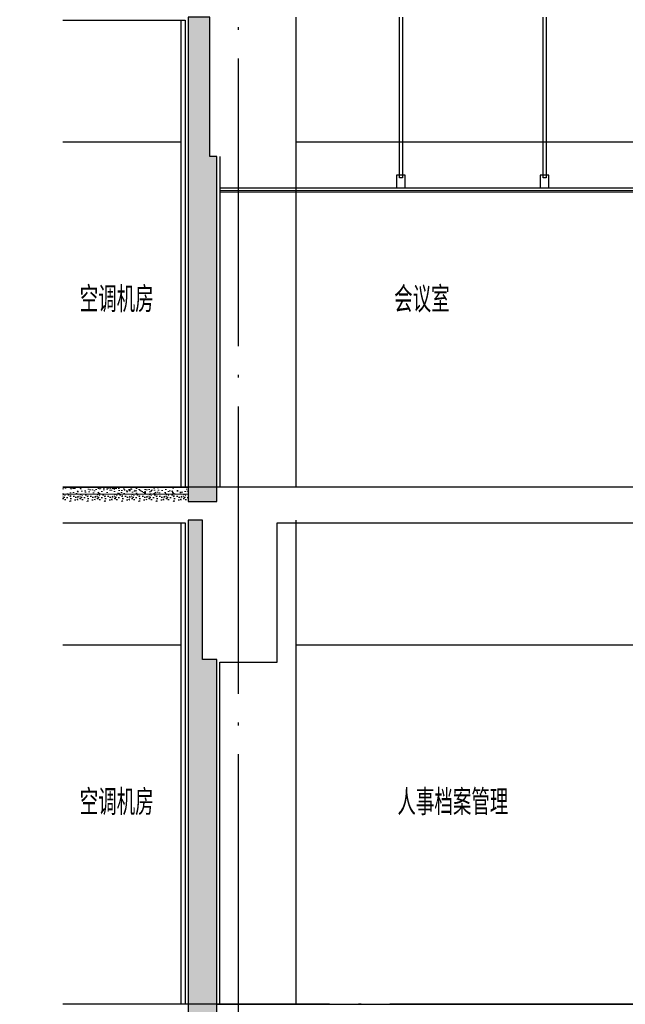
# Model space of a CAD drawing. Extents: x 1147314 to 1218578, y -272074 to -241968.
# Tile 28 of 47: x 1195373 to 1199590, y -266768 to -259915. Entities that reach past the tile are written whole.
import ezdxf

# ---------------------------------------------------------------- set-up
doc = ezdxf.new("R2010")
doc.units = 0
doc.header["$LTSCALE"] = 1000
doc.header["$MEASUREMENT"] = 0
doc.linetypes.add('230303生产综合楼-平面图_t8$0$DOTE', pattern=[2.42, 2, -0.2, 0.02, -0.2])
for name, color, linetype in [('A-SECT-SURF', 6, 'Continuous'), ('A-看线', 115, 'Continuous'), ('DOTE', 1, 'Continuous'), ('FF-窗帘-JYZS', 8, 'Continuous'), ('PUB_HATCH', 8, 'Continuous'), ('PUB_TEXT', 7, 'Continuous'), ('WALL', 255, 'Continuous'), ('吊顶', 183, 'Continuous'), ('墙身抹灰', 6, 'Continuous')]:
    doc.layers.add(name, color=color, linetype=linetype)
doc.layers.add('墙身分层线', color=253, linetype='Continuous', lineweight=18)
doc.styles.add('_TCH_DIM', font='SIMPLEX', dxfattribs={"bigfont": 'GBCBIG'})

# ---------------------------------------------------------------- blocks, each defined once
blk = doc.blocks.new('A$Ca8bf0082')
at = {"layer": 'FF-窗帘-JYZS'}
blk.add_line((-7.2, -55.8), (-7.2, -424.9), dxfattribs=at)
for points in [[(0, -1.6), (64, -1.6), (64, 0), (0, 0)], [(-11.6, -420.7), (-2.8, -420.7), (-2.8, -432.6), (-11.6, -432.6)], [(-9.6, -422.7), (-4.8, -422.7), (-4.8, -430.6), (-9.6, -430.6)]]:
    blk.add_lwpolyline(points, close=True, dxfattribs=at)
blk.add_lwpolyline([(64, -1.6), (64, -44.8), (63.2, -51.2, -0.871795), (0.8, -51.2), (0, -44.8), (0, -1.6)], format="xyb", dxfattribs=at)
for centre, radius in [((32, -53.2), 39.2), ((32, -53.2), 28), ((32.4, -50.1), 2.73), ((-7.2, -424.9), 1.2)]:
    blk.add_circle(centre, radius, dxfattribs=at)
blk = doc.blocks.new('wuiyu')
at = {"layer": '吊顶'}
for points in [[(1198037.9, -259897.2), (1198037.9, -261016.2), (1198017.9, -261016.2), (1198017.9, -259897.2)], [(1199037.9, -259897.4), (1199037.9, -261016.5), (1199017.9, -261016.5), (1199017.9, -259897.4)], [(1200037.9, -259897.7), (1200037.9, -261016.7), (1200017.9, -261016.7), (1200017.9, -259897.7)], [(1201037.9, -259897.7), (1201037.9, -261017), (1201017.9, -261017), (1201017.9, -259897.7)], [(1201866.7, -259897.4), (1201866.7, -261016.7), (1201846.7, -261016.7), (1201846.7, -259897.4)], [(1202349, -260267.7), (1202349, -260816.6), (1202329, -260816.6), (1202329, -260267.7)], [(1202479, -261287.7), (1202400, -261287.6), (1202400, -260886.6), (1201988, -260886.6), (1201988, -261086.7), (1196766.2, -261087.4)], [(1202479, -261307.7), (1202398, -261307.6), (1202398, -261456.6), (1202380, -261456.6), (1202380, -260906.6), (1202008, -260906.6), (1202008, -261078.3), (1202158, -261078.3), (1202158, -261106.6), (1196766.2, -261107.4)], [(1202479, -261317.7), (1202408, -261317.6), (1202408, -261466.6), (1202370, -261466.6), (1202370, -260916.6), (1202018, -260916.6), (1202018, -261068.3), (1202149, -261068.3), (1202149, -261048.6), (1202168, -261048.6), (1202168, -261116.6), (1196766.2, -261117.4)]]:
    blk.add_lwpolyline(points, dxfattribs=at)
for points in [[(1202369, -260796.6), (1202309, -260796.6), (1202309, -260886.6), (1202369, -260886.6)], [(1198057.9, -260996.2), (1197997.9, -260996.2), (1197997.9, -261086.2), (1198057.9, -261086.2)], [(1199057.9, -260996.5), (1198997.9, -260996.5), (1198997.9, -261086.5), (1199057.9, -261086.5)], [(1200057.9, -260996.7), (1199997.9, -260996.7), (1199997.9, -261086.7), (1200057.9, -261086.7)], [(1201057.9, -260997), (1200997.9, -260997), (1200997.9, -261087), (1201057.9, -261087)], [(1201886.7, -260996.7), (1201826.7, -260996.7), (1201826.7, -261086.7), (1201886.7, -261086.7)], [(1201886.7, -260996.7), (1201826.7, -260996.7), (1201826.7, -261086.7), (1201886.7, -261086.7)]]:
    blk.add_lwpolyline(points, close=True, dxfattribs=at)
at = {"layer": 'FF-窗帘-JYZS'}
blk.add_blockref('A$Ca8bf0082', (1202497, -261317.7), dxfattribs=at)

msp = doc.modelspace()

# ---------------------------------------------------------------- hatches: boundary and pattern name
at = {"layer": 'PUB_HATCH'}
h = msp.add_hatch(dxfattribs=at)
h.set_pattern_fill('加气混凝土', color=256, scale=20, style=0)
h.set_pattern_definition([(0, (-1054637.84, 109667.34), (120, 240), [0, -240]), (0, (-1054778.24, 109634.94), (120, 240), [0, -240]), (0, (-1054700.24, 109632.54), (120, 240), [0, -240]), (0, (-1054615.04, 109703.34), (120, 240), [0, -240]), (0, (-1054714.64, 109620.54), (120, 240), [0, -240]), (0, (-1054591.04, 109854.54), (120, 240), [0, -240]), (0, (-1054664.24, 109835.34), (120, 240), [0, -240]), (0, (-1054625.84, 109805.34), (120, 240), [0, -240]), (0, (-1054821.44, 109800.54), (120, 240), [0, -240]), (0, (-1054703.84, 109789.74), (120, 240), [0, -240]), (0, (-1054749.44, 109728.54), (120, 240), [0, -240]), (0, (-1054747.04, 109638.54), (120, 240), [0, -240]), (0, (-1054657.04, 109628.94), (120, 240), [0, -240]), (0, (-1054591.04, 109734.54), (120, 240), [0, -240]), (0, (-1054815.44, 109697.34), (120, 240), [0, -240]), (0, (-1054795.04, 109738.14), (120, 240), [0, -240]), (0, (-1054701.44, 109721.34), (120, 240), [0, -240]), (0, (-1054735.04, 109686.54), (120, 240), [0, -240]), (0, (-1054754.24, 109765.74), (120, 240), [0, -240]), (0, (-1054724.24, 109855.74), (120, 240), [0, -240]), (0, (-1054805.84, 109646.94), (120, 240), [0, -240]), (0, (-1054673.84, 109806.54), (120, 240), [0, -240]), (0, (-1054785.44, 109810.14), (120, 240), [0, -240]), (0, (-1054804.64, 109841.34), (120, 240), [0, -240]), (130.601294, (-1054605.782, 109779.393), (-599.99999337, 720.00000315), [10.536622, -4414.8444]), (18.4349488, (-1054622.925, 109783.965), (599.9999978, 239.9999982), [10.842096, -1507.05116]), (90, (-1054622.92, 109773.68), (120, 240), [10.285714, -469.71426]), (161.565051, (-1054612.64, 109770.25), (-600.000003, 239.9999821), [10.842096, -1507.05116]), (53.1301023, (-1054612.64, 109770.25), (120.0000002, 239.9999999), [11.428572, -1188.5714]), (135, (-1054603.5, 109647.965), (-120.0000145, 239.9999838), [9.697464, -669.12504]), (45, (-1054617.21, 109647.965), (119.9999992, 239.999999), [9.697464, -669.12504]), (135, (-1054610.35, 109641.11), (-120.0000145, 239.9999838), [9.697464, -669.12504]), (45, (-1054610.35, 109641.11), (119.9999992, 239.999999), [9.697464, -669.12504]), (116.565051, (-1054718.92, 109809.1), (-2e-05, 479.999987), [12.77753, -255.5506]), (180, (-1054724.64, 109820.54), (-120, 240), [13.714286, -226.2857]), (63.434949, (-1054744.07, 109809.1), (1e-06, 479.999998), [12.77753, -255.5506]), (116.565051, (-1054738.35, 109797.68), (-2e-05, 479.999987), [12.77753, -255.5506]), (0, (-1054738.35, 109797.68), (120, 240), [13.714286, -226.2857]), (63.434949, (-1054724.64, 109797.68), (1e-06, 479.999998), [12.77753, -255.5506]), (107.102728, (-1054628.639, 109727.965), (-359.999986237, 1200.000001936), [15.544538, -6513.161]), (143.972626, (-1054633.21, 109742.822), (-2279.9999711, 1679.9999981), [15.544538, -3248.808]), (180, (-1054645.78, 109751.96), (-120, 240), [14.857142, -225.14284]), (36.0273733, (-1054673.21, 109742.822), (2279.99998315, 1679.99998189), [15.544538, -3248.808]), (71.5650511, (-1054677.78, 109729.108), (360.00000185, 1199.99999793), [14.456126, -1503.43712]), (107.102728, (-1054673.2105, 109714.25), (-359.999986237, 1200.000001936), [15.544538, -6513.161]), (143.972626, (-1054660.639, 109705.108), (-2279.9999711, 1679.9999981), [15.544538, -3248.808]), (0, (-1054660.64, 109705.1), (120, 240), [14.857142, -225.14284]), (36.0273733, (-1054645.782, 109705.108), (2279.99998315, 1679.99998189), [15.544538, -3248.808]), (71.5650511, (-1054633.21, 109714.25), (360.00000185, 1199.99999793), [14.456126, -1503.43712]), (150.255118, (-1054626.353, 109839.965), (-360.00000085, 239.99999703), [9.214008, -1925.72784]), (90, (-1054634.35, 109835.39), (120, 240), [9.142858, -470.8571]), (29.7448813, (-1054634.353, 109835.393), (360.0000002, 239.99999888), [9.214008, -1925.72784]), (116.565051, (-1054682.35, 109669.68), (-2e-05, 479.999987), [12.77753, -255.5506]), (168.690067, (-1054688.068, 109681.108), (-1080.0000008, 239.99999398), [11.654902, -2435.8742]), (41.1859251, (-1054708.639, 109675.393), (2999.999981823, 2639.999976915), [12.148738, -5090.3208]), (90, (-1054708.64, 109663.96), (120, 240), [11.428572, -468.5714]), (138.814074, (-1054699.496, 109655.965), (-2999.999946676, 2640.000016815), [12.148738, -5090.3208]), (16.6992442, (-1054699.496, 109655.965), (3959.999970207, 1199.99998743), [11.93178, -4999.415]), (60.9453959, (-1054688.068, 109659.393), (119.99999968, 239.99999788), [11.766434, -4930.1358]), (109.983106, (-1054782.925, 109770.25), (-600.00000226, 1679.999995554), [13.3768, -5604.879]), (155.556045, (-1054787.496, 109782.822), (-1560.000005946, 719.99998504), [13.809194, -5786.0526]), (24.4439547, (-1054812.639, 109782.822), (1560.00000078, 719.999996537), [13.809194, -5786.0526]), (70.0168934, (-1054817.21, 109770.25), (600.00000181, 1679.99999583), [13.3768, -5604.879]), (109.983106, (-1054812.639, 109757.679), (-600.00000226, 1679.999995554), [13.3768, -5604.879]), (160.016893, (-1054800.068, 109753.108), (-600.00000035, 239.99998907), [13.3768, -2795.751]), (19.9831065, (-1054800.068, 109753.108), (599.9999967, 239.99999962), [13.3768, -2795.751]), (70.0168934, (-1054787.496, 109757.679), (600.00000181, 1679.99999583), [13.3768, -5604.879]), (122.005383, (-1054693.782, 109748.536), (-120.0000161, 239.99998775), [10.781693, -2253.3736]), (18.4349488, (-1054709.78, 109754.25), (599.9999978, 239.9999982), [10.842096, -1507.05116]), (90, (-1054709.78, 109743.96), (120, 240), [10.285714, -469.71426]), (161.565051, (-1054699.496, 109740.536), (-600.000003, 239.9999821), [10.842096, -1507.05116]), (54.4623222, (-1054699.496, 109740.536), (839.99999878, 1199.9999982), [9.831228, -4119.2846]), (116.565051, (-1054763.5, 109690.25), (-2e-05, 479.999987), [12.77753, -255.5506]), (180, (-1054769.2, 109701.68), (-120, 240), [12.571428, -227.42856]), (59.0362434, (-1054788.64, 109690.25), (120.00000039, 239.99999884), [13.32789, -2785.5288]), (120.963756, (-1054781.782, 109678.822), (-120.0000164, 239.99998898), [13.32789, -2785.5288]), (0, (-1054781.78, 109678.82), (120, 240), [12.571428, -227.42856]), (63.434949, (-1054769.2, 109678.82), (1e-06, 479.999998), [12.77753, -255.5506])])
h.paths.add_polyline_path([(1196746.2, -260867.7), (1196696.2, -260867.7), (1196696.2, -259897.7), (1196546.2, -259897.7), (1196546.2, -263267.7), (1196746.2, -263267.7)])
h = msp.add_hatch(dxfattribs=at)
h.set_pattern_fill('加气混凝土', color=256, scale=10, style=0)
h.set_pattern_definition([(0, (43713.64, -42661.79), (60, 120), [0, -120]), (0, (43643.44, -42677.99), (60, 120), [0, -120]), (0, (43682.44, -42679.19), (60, 120), [0, -120]), (0, (43725.04, -42643.79), (60, 120), [0, -120]), (0, (43675.24, -42685.19), (60, 120), [0, -120]), (0, (43737.04, -42568.19), (60, 120), [0, -120]), (0, (43700.44, -42577.79), (60, 120), [0, -120]), (0, (43719.64, -42592.79), (60, 120), [0, -120]), (0, (43621.84, -42595.19), (60, 120), [0, -120]), (0, (43680.64, -42600.59), (60, 120), [0, -120]), (0, (43657.84, -42631.19), (60, 120), [0, -120]), (0, (43659.04, -42676.19), (60, 120), [0, -120]), (0, (43704.04, -42680.99), (60, 120), [0, -120]), (0, (43737.04, -42628.19), (60, 120), [0, -120]), (0, (43624.84, -42646.79), (60, 120), [0, -120]), (0, (43635.04, -42626.39), (60, 120), [0, -120]), (0, (43681.84, -42634.79), (60, 120), [0, -120]), (0, (43665.04, -42652.19), (60, 120), [0, -120]), (0, (43655.44, -42612.59), (60, 120), [0, -120]), (0, (43670.44, -42567.59), (60, 120), [0, -120]), (0, (43629.64, -42671.99), (60, 120), [0, -120]), (0, (43695.64, -42592.19), (60, 120), [0, -120]), (0, (43639.84, -42590.39), (60, 120), [0, -120]), (0, (43630.24, -42574.79), (60, 120), [0, -120]), (130.601294, (43729.664, -42605.758), (-299.999996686, 360.000001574), [5.268311, -2207.4222]), (18.4349488, (43721.093, -42603.472), (299.9999989, 119.9999991), [5.421048, -753.52558]), (90, (43721.09, -42608.615), (60, 120), [5.142857, -234.85713]), (161.565051, (43726.235, -42610.33), (-300.0000015, 119.99999105), [5.421048, -753.52558]), (53.1301023, (43726.235, -42610.33), (60.0000001, 119.99999994), [5.714286, -594.2857]), (135, (43730.807, -42671.472), (-60.0000073, 119.9999919), [4.848732, -334.56252]), (45, (43723.95, -42671.472), (59.9999996, 119.9999995), [4.848732, -334.56252]), (135, (43727.38, -42674.9), (-60.0000073, 119.9999919), [4.848732, -334.56252]), (45, (43727.38, -42674.9), (59.9999996, 119.9999995), [4.848732, -334.56252]), (116.565051, (43673.09, -42590.9), (-1e-05, 239.999993), [6.388765, -127.7753]), (180, (43670.24, -42585.19), (-60, 120), [6.857143, -113.14285]), (63.434949, (43660.52, -42590.9), (5e-07, 239.999999), [6.388765, -127.7753]), (116.565051, (43663.38, -42596.62), (-1e-05, 239.999993), [6.388765, -127.7753]), (0, (43663.38, -42596.62), (60, 120), [6.857143, -113.14285]), (63.434949, (43670.24, -42596.62), (5e-07, 239.999999), [6.388765, -127.7753]), (107.102728, (43718.2354, -42631.472), (-179.999993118, 600.000000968), [7.772269, -3256.5805]), (143.972626, (43715.95, -42624.044), (-1139.99998555, 839.99999905), [7.772269, -1624.404]), (180, (43709.66, -42619.47), (-60, 120), [7.428571, -112.57142]), (36.0273733, (43695.95, -42624.044), (1139.999991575, 839.999990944), [7.772269, -1624.404]), (71.5650511, (43693.664, -42630.9), (180.00000092, 599.99999897), [7.228063, -751.71856]), (107.102728, (43695.9497, -42638.3294), (-179.999993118, 600.000000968), [7.772269, -3256.5805]), (143.972626, (43702.235, -42642.901), (-1139.99998555, 839.99999905), [7.772269, -1624.404]), (0, (43702.24, -42642.9), (60, 120), [7.428571, -112.57142]), (36.0273733, (43709.664, -42642.901), (1139.999991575, 839.999990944), [7.772269, -1624.404]), (71.5650511, (43715.95, -42638.33), (180.00000092, 599.99999897), [7.228063, -751.71856]), (150.255118, (43719.378, -42575.472), (-180.00000043, 119.99999851), [4.607004, -962.86392]), (90, (43715.38, -42577.76), (60, 120), [4.571429, -235.42855]), (29.7448813, (43715.378, -42577.758), (180.0000001, 119.99999944), [4.607004, -962.86392]), (116.565051, (43691.38, -42660.62), (-1e-05, 239.999993), [6.388765, -127.7753]), (168.690067, (43688.521, -42654.901), (-540.0000004, 119.99999699), [5.827451, -1217.9371]), (41.1859251, (43678.2354, -42657.758), (1499.999990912, 1319.999988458), [6.074369, -2545.1604]), (90, (43678.235, -42663.47), (60, 120), [5.714286, -234.2857]), (138.814074, (43682.807, -42667.472), (-1499.999973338, 1320.000008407), [6.074369, -2545.1604]), (16.6992442, (43682.807, -42667.472), (1979.999985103, 599.999993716), [5.96589, -2499.7075]), (60.9453959, (43688.521, -42665.758), (59.99999984, 119.999998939), [5.883217, -2465.0679]), (109.983106, (43641.0925, -42610.3294), (-300.00000113, 839.999997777), [6.6884, -2802.4395]), (155.556045, (43638.807, -42604.0436), (-780.000002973, 359.99999252), [6.904597, -2893.0263]), (24.4439547, (43626.2354, -42604.0436), (780.00000039, 359.999998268), [6.904597, -2893.0263]), (70.0168934, (43623.9497, -42610.3294), (300.000000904, 839.999997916), [6.6884, -2802.4395]), (109.983106, (43626.2354, -42616.615), (-300.00000113, 839.999997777), [6.6884, -2802.4395]), (160.016893, (43632.521, -42618.901), (-300.00000018, 119.99999453), [6.6884, -1397.8755]), (19.9831065, (43632.521, -42618.901), (299.99999835, 119.99999981), [6.6884, -1397.8755]), (70.0168934, (43638.807, -42616.615), (300.000000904, 839.999997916), [6.6884, -2802.4395]), (122.005383, (43685.664, -42621.187), (-60.00000805, 119.99999387), [5.390846, -1126.6868]), (18.4349488, (43677.664, -42618.33), (299.9999989, 119.9999991), [5.421048, -753.52558]), (90, (43677.664, -42623.47), (60, 120), [5.142857, -234.85713]), (161.565051, (43682.807, -42625.187), (-300.0000015, 119.99999105), [5.421048, -753.52558]), (54.4623222, (43682.807, -42625.1865), (419.99999939, 599.9999991), [4.915614, -2059.6423]), (116.565051, (43650.81, -42650.33), (-1e-05, 239.999993), [6.388765, -127.7753]), (180, (43647.95, -42644.62), (-60, 120), [6.285714, -113.71428]), (59.0362434, (43638.235, -42650.329), (60.000000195, 119.99999942), [6.663946, -1392.7644]), (120.963756, (43641.664, -42656.044), (-60.0000082, 119.99999449), [6.663946, -1392.7644]), (0, (43641.66, -42656.04), (60, 120), [6.285714, -113.71428]), (63.434949, (43647.95, -42656.04), (5e-07, 239.999999), [6.388765, -127.7753])])
h.paths.add_polyline_path([(1195673.5, -263217.7), (1195673.5, -263267.7), (1196546.2, -263267.7), (1196546.2, -263217.7)])
h.paths.add_polyline_path([(1195373.5, -263217.7), (1195373.5, -263267.7), (1195373.5, -263267.7), (1195373.5, -263217.7)])
h = msp.add_hatch(dxfattribs=at)
h.set_pattern_fill('加气混凝土', color=256, scale=20, style=0)
h.set_pattern_definition([(0, (-1054637.84, 106167.34), (120, 240), [0, -240]), (0, (-1054778.24, 106134.94), (120, 240), [0, -240]), (0, (-1054700.24, 106132.54), (120, 240), [0, -240]), (0, (-1054615.04, 106203.34), (120, 240), [0, -240]), (0, (-1054714.64, 106120.54), (120, 240), [0, -240]), (0, (-1054591.04, 106354.54), (120, 240), [0, -240]), (0, (-1054664.24, 106335.34), (120, 240), [0, -240]), (0, (-1054625.84, 106305.34), (120, 240), [0, -240]), (0, (-1054821.44, 106300.54), (120, 240), [0, -240]), (0, (-1054703.84, 106289.74), (120, 240), [0, -240]), (0, (-1054749.44, 106228.54), (120, 240), [0, -240]), (0, (-1054747.04, 106138.54), (120, 240), [0, -240]), (0, (-1054657.04, 106128.94), (120, 240), [0, -240]), (0, (-1054591.04, 106234.54), (120, 240), [0, -240]), (0, (-1054815.44, 106197.34), (120, 240), [0, -240]), (0, (-1054795.04, 106238.14), (120, 240), [0, -240]), (0, (-1054701.44, 106221.34), (120, 240), [0, -240]), (0, (-1054735.04, 106186.54), (120, 240), [0, -240]), (0, (-1054754.24, 106265.74), (120, 240), [0, -240]), (0, (-1054724.24, 106355.74), (120, 240), [0, -240]), (0, (-1054805.84, 106146.94), (120, 240), [0, -240]), (0, (-1054673.84, 106306.54), (120, 240), [0, -240]), (0, (-1054785.44, 106310.14), (120, 240), [0, -240]), (0, (-1054804.64, 106341.34), (120, 240), [0, -240]), (130.601294, (-1054605.781, 106279.394), (-599.99999337, 720.00000315), [10.536622, -4414.8444]), (18.4349488, (-1054622.924, 106283.965), (599.9999978, 239.9999982), [10.842096, -1507.05116]), (90, (-1054622.92, 106273.68), (120, 240), [10.285714, -469.71426]), (161.565051, (-1054612.64, 106270.25), (-600.000003, 239.9999821), [10.842096, -1507.05116]), (53.1301023, (-1054612.64, 106270.25), (120.0000002, 239.9999999), [11.428572, -1188.5714]), (135, (-1054603.495, 106147.966), (-120.0000145, 239.9999838), [9.697464, -669.12504]), (45, (-1054617.21, 106147.966), (119.9999992, 239.999999), [9.697464, -669.12504]), (135, (-1054610.35, 106141.11), (-120.0000145, 239.9999838), [9.697464, -669.12504]), (45, (-1054610.35, 106141.11), (119.9999992, 239.999999), [9.697464, -669.12504]), (116.565051, (-1054718.92, 106309.1), (-2e-05, 479.999987), [12.77753, -255.5506]), (180, (-1054724.64, 106320.54), (-120, 240), [13.714286, -226.2857]), (63.434949, (-1054744.07, 106309.1), (1e-06, 479.999998), [12.77753, -255.5506]), (116.565051, (-1054738.35, 106297.68), (-2e-05, 479.999987), [12.77753, -255.5506]), (0, (-1054738.35, 106297.68), (120, 240), [13.714286, -226.2857]), (63.434949, (-1054724.64, 106297.68), (1e-06, 479.999998), [12.77753, -255.5506]), (107.102728, (-1054628.638, 106227.9655), (-359.999986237, 1200.000001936), [15.544538, -6513.161]), (143.972626, (-1054633.21, 106242.823), (-2279.9999711, 1679.9999981), [15.544538, -3248.808]), (180, (-1054645.78, 106251.97), (-120, 240), [14.857142, -225.14284]), (36.0273733, (-1054673.21, 106242.823), (2279.99998315, 1679.99998189), [15.544538, -3248.808]), (71.5650511, (-1054677.78, 106229.11), (360.00000185, 1199.99999793), [14.456126, -1503.43712]), (107.102728, (-1054673.21, 106214.251), (-359.999986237, 1200.000001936), [15.544538, -6513.161]), (143.972626, (-1054660.638, 106205.108), (-2279.9999711, 1679.9999981), [15.544538, -3248.808]), (0, (-1054660.64, 106205.1), (120, 240), [14.857142, -225.14284]), (36.0273733, (-1054645.781, 106205.108), (2279.99998315, 1679.99998189), [15.544538, -3248.808]), (71.5650511, (-1054633.21, 106214.25), (360.00000185, 1199.99999793), [14.456126, -1503.43712]), (150.255118, (-1054626.352, 106339.965), (-360.00000085, 239.99999703), [9.214008, -1925.72784]), (90, (-1054634.35, 106335.4), (120, 240), [9.142858, -470.8571]), (29.7448813, (-1054634.352, 106335.394), (360.0000002, 239.99999888), [9.214008, -1925.72784]), (116.565051, (-1054682.35, 106169.68), (-2e-05, 479.999987), [12.77753, -255.5506]), (168.690067, (-1054688.067, 106181.108), (-1080.0000008, 239.99999398), [11.654902, -2435.8742]), (41.1859251, (-1054708.638, 106175.394), (2999.999981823, 2639.999976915), [12.148738, -5090.3208]), (90, (-1054708.64, 106163.97), (120, 240), [11.428572, -468.5714]), (138.814074, (-1054699.495, 106155.966), (-2999.999946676, 2640.000016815), [12.148738, -5090.3208]), (16.6992442, (-1054699.495, 106155.966), (3959.999970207, 1199.99998743), [11.93178, -4999.415]), (60.9453959, (-1054688.067, 106159.394), (119.99999968, 239.99999788), [11.766434, -4930.1358]), (109.983106, (-1054782.924, 106270.251), (-600.00000226, 1679.999995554), [13.3768, -5604.879]), (155.556045, (-1054787.495, 106282.823), (-1560.000005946, 719.99998504), [13.809194, -5786.0526]), (24.4439547, (-1054812.638, 106282.823), (1560.00000078, 719.999996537), [13.809194, -5786.0526]), (70.0168934, (-1054817.21, 106270.251), (600.00000181, 1679.99999583), [13.3768, -5604.879]), (109.983106, (-1054812.638, 106257.68), (-600.00000226, 1679.999995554), [13.3768, -5604.879]), (160.016893, (-1054800.067, 106253.108), (-600.00000035, 239.99998907), [13.3768, -2795.751]), (19.9831065, (-1054800.067, 106253.108), (599.9999967, 239.99999962), [13.3768, -2795.751]), (70.0168934, (-1054787.495, 106257.68), (600.00000181, 1679.99999583), [13.3768, -5604.879]), (122.005383, (-1054693.78, 106248.537), (-120.0000161, 239.99998775), [10.781693, -2253.3736]), (18.4349488, (-1054709.78, 106254.25), (599.9999978, 239.9999982), [10.842096, -1507.05116]), (90, (-1054709.78, 106243.97), (120, 240), [10.285714, -469.71426]), (161.565051, (-1054699.495, 106240.537), (-600.000003, 239.9999821), [10.842096, -1507.05116]), (54.4623222, (-1054699.495, 106240.537), (839.99999878, 1199.9999982), [9.831228, -4119.2846]), (116.565051, (-1054763.5, 106190.25), (-2e-05, 479.999987), [12.77753, -255.5506]), (180, (-1054769.2, 106201.68), (-120, 240), [12.571428, -227.42856]), (59.0362434, (-1054788.638, 106190.251), (120.00000039, 239.99999884), [13.32789, -2785.5288]), (120.963756, (-1054781.78, 106178.823), (-120.0000164, 239.99998898), [13.32789, -2785.5288]), (0, (-1054781.78, 106178.82), (120, 240), [12.571428, -227.42856]), (63.434949, (-1054769.2, 106178.82), (1e-06, 479.999998), [12.77753, -255.5506])])
h.paths.add_polyline_path([(1196746.2, -264367.7), (1196646.2, -264367.7), (1196646.2, -263397.7), (1196546.2, -263397.7), (1196546.2, -266867.7), (1196746.2, -266867.7)])
at = {"layer": '墙身分层线'}
h = msp.add_hatch(dxfattribs=at)
h.set_pattern_fill('混凝土', color=256, scale=10)
h.set_pattern_definition([(50, (43678.235, -42625.187), (71.7260183, -6.2752135), [7.5, -82.5]), (355, (43678.235, -42625.19), (-13.8751334, 75.2192134), [6, -66]), (100.4514, (43684.21, -42625.71), (57.850938, 68.9439542), [6.374019, -70.114211]), (46.1842, (43678.235, -42605.19), (106.724105, -16.5519014), [11.25, -123.75]), (96.6356, (43687.13, -42606.57), (93.466271, 97.411787), [9.561029, -105.1713]), (351.1842, (43678.24, -42605.19), (93.466195, 97.41186), [9, -99]), (21, (43688.235, -42610.187), (59.6907052, -40.261889), [7.5, -82.5]), (326, (43688.235, -42610.19), (24.331533, 72.5150045), [6, -66]), (71.4514, (43693.21, -42613.54), (84.022263, 32.2530497), [6.374019, -70.114211]), (37.5, (43678.235, -42625.187), (1.21598553, 33.2893854), [0, -65.2, 0, -67, 0, -66.25]), (7.5, (43678.235, -42625.187), (26.3069537, 39.4411712), [0, -38.2, 0, -63.7, 0, -25.25]), (327.5, (43655.935, -42625.187), (53.3822436, -2.2554872), [0, -25, 0, -78, 0, -103.5]), (317.5, (43645.935, -42625.187), (58.318617, 10.0104982), [0, -32.5, 0, -51.8, 0, -73.5])])
h.paths.add_polyline_path([(1195673.5, -263167.7), (1195673.5, -263217.7), (1196546.2, -263217.7), (1196546.2, -263167.7)])
h.paths.add_polyline_path([(1195373.5, -263167.7), (1195373.5, -263217.7), (1195373.5, -263217.7), (1195373.5, -263167.7)])

# ---------------------------------------------------------------- linework, layer by layer
at = {"layer": 'A-SECT-SURF'}
for p, q in [((1196546.2, -263167.7), (1195673.5, -263167.7)), ((1195673.5, -263167.7), (1196546.2, -263167.7)), ((1202379, -263167.7), (1196746.2, -263167.7)), ((1196546.2, -266767.7), (1195673.5, -266767.7))]:
    msp.add_line(p, q, dxfattribs=at)
for points in [[(1195673.5, -263167.7), (1196546.2, -263167.7)], [(1196746.2, -266767.7), (1199696.2, -266767.7)]]:
    msp.add_lwpolyline(points, dxfattribs=at)
at = {"layer": 'A-看线'}
for p, q in [((1196496.2, -260767.7), (1195673.5, -260767.7)), ((1202479, -260767.7), (1197296.2, -260767.7)), ((1196496.1, -264267.7), (1195673.5, -264267.7))]:
    msp.add_line(p, q, dxfattribs=at)
for points in [[(1197296.2, -259897.7), (1197296.2, -263167.7)], [(1196496.2, -259917.7), (1196496.2, -263167.7)], [(1197296.2, -263397.7), (1197296.2, -266767.7)], [(1196496.1, -263417.7), (1196496.1, -266767.7)], [(1202579, -263767.7), (1202579, -264267.7), (1197296.2, -264267.7)]]:
    msp.add_lwpolyline(points, dxfattribs=at)
at = {"layer": 'DOTE', "linetype": '230303生产综合楼-平面图_t8$0$DOTE'}
for points in [[(1196896.2, -271866.4), (1196896.4, -242267.7)], [(1204008.5, -263167.7), (1195673.5, -263167.7)], [(1202371.2, -266767.7), (1195673.5, -266767.7)]]:
    msp.add_lwpolyline(points, dxfattribs=at)
at = {"layer": 'WALL'}
for points in [[(1196746.2, -260867.7), (1196696.2, -260867.7), (1196696.2, -259897.7), (1196546.2, -259897.7), (1196546.2, -263267.7), (1196746.2, -263267.7)], [(1196746.2, -264367.7), (1196646.2, -264367.7), (1196646.2, -263397.7), (1196546.2, -263397.7), (1196546.2, -266867.7), (1196746.2, -266867.7)]]:
    msp.add_lwpolyline(points, close=True, dxfattribs=at)
at = {"layer": '墙身分层线'}
msp.add_line((1196546.2, -263217.7), (1195673.5, -263217.7), dxfattribs=at)
at = {"layer": '墙身抹灰'}
for points in [[(1195673.5, -259917.7), (1196526.2, -259917.7), (1196526.2, -263167.7)], [(1196766.2, -260867.7), (1196766.2, -263167.7)], [(1195673.5, -263417.7), (1196526.2, -263417.7), (1196526.2, -266767.7)], [(1196766.2, -266767.7), (1196766.2, -264387.7), (1197166.2, -264387.7), (1197166.2, -263417.7), (1199776, -263417.7), (1199776.2, -264987.7), (1200056.1, -264987.8)]]:
    msp.add_lwpolyline(points, dxfattribs=at)

# ---------------------------------------------------------------- block references
at = {"layer": 'FF-窗帘-JYZS'}
msp.add_blockref('wuiyu', (0, 0), dxfattribs=at)

# ---------------------------------------------------------------- texts
at = {"layer": 'PUB_TEXT', "style": '_TCH_DIM'}
for s, p in [('空调机房', (1195791.5, -261951.1)), ('会议室', (1197980.6, -261951.1)), ('空调机房', (1195791.5, -265451.1)), ('人事档案管理', (1198003.3, -265451.1))]:
    msp.add_text(s, height=178.72, dxfattribs=at).set_placement(p)

doc.saveas('drawing.dxf')
